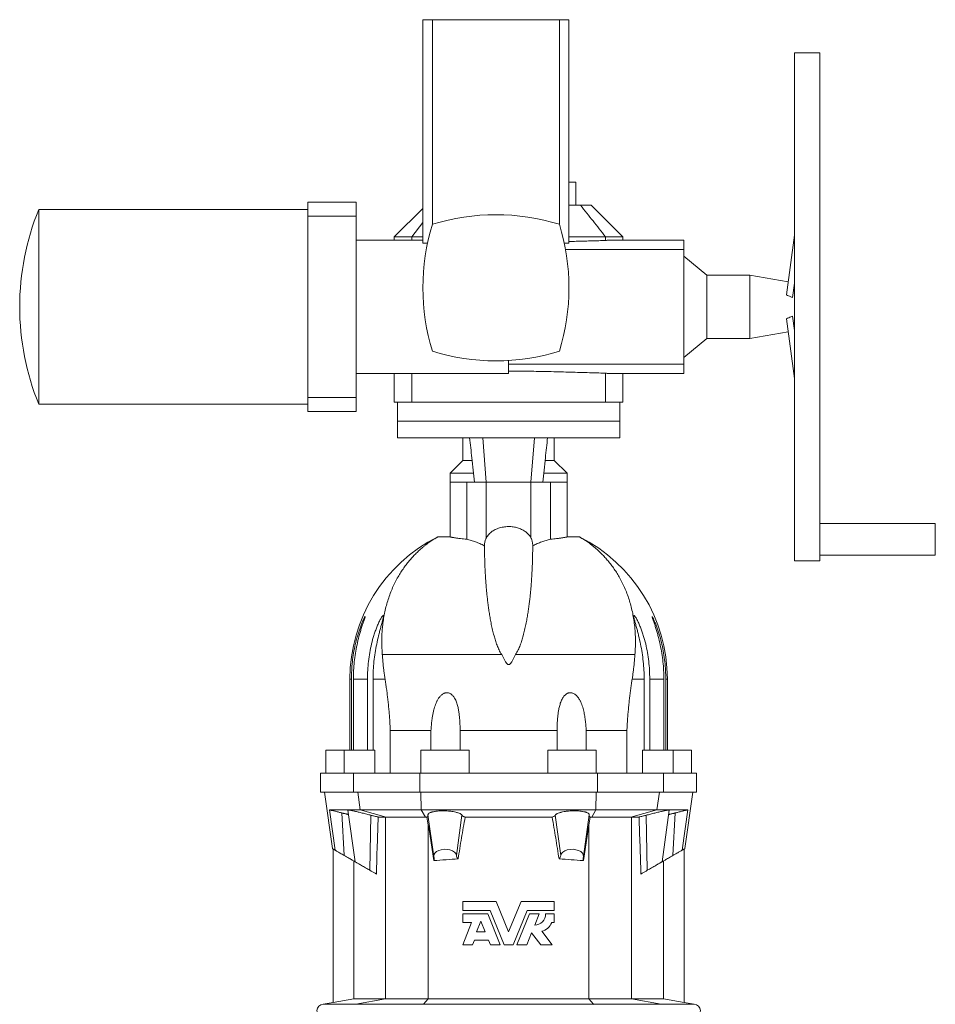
# Model space of a CAD drawing. Header units: millimetres. Extents: x -807 to 731, y -57 to 2098.
# Tile 3 of 5: x -807 to -86, y 1323 to 2098. Entities that reach past the tile are written whole.
import ezdxf

# ---------------------------------------------------------------- set-up
doc = ezdxf.new("R2010")
doc.units = ezdxf.units.MM

msp = doc.modelspace()

# ---------------------------------------------------------------- linework, layer by layer
at = {"color": 7, "linetype": 'Continuous', "lineweight": 15}
for p, q in [((-489.51, 2097.55), (-489.51, 1921.55)), ((-482.01, 2097.55), (-489.51, 2097.55)), ((-382.01, 2097.55), (-482.01, 2097.55)), ((-482.01, 2097.55), (-482.01, 1936.55)), ((-382.01, 2097.55), (-382.01, 1936.55)), ((-374.51, 2097.55), (-382.01, 2097.55)), ((-374.51, 1921.55), (-374.51, 2097.55)), ((-177.01, 2071.55), (-197.01, 2071.55)), ((-197.01, 2071.55), (-197.01, 1671.55)), ((-177.01, 2071.55), (-177.01, 1671.55)), ((-374.51, 1969.55), (-369.01, 1969.55)), ((-369.01, 1951.55), (-369.01, 1969.55)), ((-542.01, 1954.05), (-580.01, 1954.05)), ((-580.01, 1954.05), (-580.01, 1942.92)), ((-542.01, 1954.05), (-542.01, 1942.92)), ((-580.01, 1948.05), (-792.01, 1948.05)), ((-792.01, 1795.05), (-792.01, 1948.05)), ((-489.51, 1949.05), (-512.01, 1926.55)), ((-374.51, 1951.55), (-365.41, 1951.55)), ((-365.41, 1951.55), (-357.01, 1951.55)), ((-332.01, 1926.55), (-357.01, 1951.55)), ((-580.01, 1942.92), (-580.01, 1800.18)), ((-580.01, 1942.92), (-542.01, 1942.92)), ((-542.01, 1942.92), (-542.01, 1924.05)), ((-489.51, 1937.83), (-498.34, 1926.55)), ((-542.01, 1924.05), (-489.51, 1924.05)), ((-512.01, 1926.55), (-512.01, 1924.05)), ((-498.34, 1926.55), (-512.01, 1926.55)), ((-489.51, 1926.55), (-498.34, 1926.55)), ((-498.34, 1926.55), (-498.34, 1924.05)), ((-345.68, 1926.55), (-374.51, 1926.55)), ((-345.68, 1926.55), (-345.68, 1923.75)), ((-332.01, 1926.55), (-345.68, 1926.55)), ((-284.01, 1924.05), (-342.47, 1924.05)), ((-332.01, 1924.05), (-332.01, 1926.55)), ((-284.01, 1924.05), (-284.01, 1916.72)), ((-197.01, 1928.06), (-203.29, 1880.88)), ((-485.88, 1921.55), (-489.51, 1921.55)), ((-374.51, 1921.55), (-378.15, 1921.55)), ((-377.2, 1916.72), (-284.01, 1916.72)), ((-284.01, 1916.72), (-284.01, 1826.38)), ((-266.01, 1896.45), (-284.01, 1911.55)), ((-232.01, 1896.45), (-266.01, 1896.45)), ((-266.01, 1846.66), (-266.01, 1896.45)), ((-201.93, 1891.14), (-232.01, 1896.45)), ((-232.01, 1896.45), (-232.01, 1846.66)), ((-198.51, 1878.92), (-197.01, 1890.19)), ((-197.01, 1815.04), (-203.29, 1862.22)), ((-198.51, 1864.18), (-197.01, 1852.92)), ((-284.01, 1831.55), (-266.01, 1846.66)), ((-266.01, 1846.66), (-232.01, 1846.66)), ((-232.01, 1846.66), (-201.93, 1851.96)), ((-422.01, 1819.05), (-422.01, 1829.35)), ((-422.01, 1826.38), (-284.01, 1826.38)), ((-284.01, 1819.05), (-284.01, 1826.38)), ((-542.01, 1819.05), (-422.01, 1819.05)), ((-542.01, 1819.05), (-542.01, 1800.18)), ((-512.01, 1819.05), (-512.01, 1796.55)), ((-498.34, 1819.05), (-498.34, 1796.55)), ((-345.68, 1819.36), (-345.68, 1796.55)), ((-342.47, 1819.05), (-284.01, 1819.05)), ((-332.01, 1796.55), (-332.01, 1819.05)), ((-580.01, 1800.18), (-542.01, 1800.18)), ((-580.01, 1800.18), (-580.01, 1789.05)), ((-542.01, 1800.18), (-542.01, 1789.05)), ((-792.01, 1795.05), (-580.01, 1795.05)), ((-498.34, 1796.55), (-512.01, 1796.55)), ((-509.51, 1796.55), (-509.51, 1781.55)), ((-345.68, 1796.55), (-498.34, 1796.55)), ((-332.01, 1796.55), (-345.68, 1796.55)), ((-334.51, 1781.55), (-334.51, 1796.55)), ((-580.01, 1789.05), (-542.01, 1789.05)), ((-509.51, 1781.55), (-509.51, 1768.55)), ((-334.51, 1768.55), (-334.51, 1781.55)), ((-509.51, 1768.55), (-334.51, 1768.55)), ((-458.01, 1768.55), (-458.01, 1750.55)), ((-386.01, 1750.55), (-386.01, 1768.55)), ((-458.01, 1750.55), (-468.01, 1740.55)), ((-458.01, 1750.55), (-450.76, 1750.55)), ((-393.28, 1750.55), (-386.01, 1750.55)), ((-376.01, 1740.55), (-386.01, 1750.55)), ((-468.01, 1740.55), (-468.01, 1733.55)), ((-468.01, 1740.55), (-449.7, 1740.55)), ((-394.33, 1740.55), (-376.01, 1740.55)), ((-376.01, 1733.55), (-376.01, 1740.55)), ((-468.01, 1733.55), (-468.01, 1690.49)), ((-454.96, 1688.62), (-454.96, 1733.55)), ((-454.96, 1733.55), (-448.93, 1733.55)), ((-439.56, 1733.55), (-448.93, 1733.55)), ((-404.46, 1733.55), (-439.56, 1733.55)), ((-395.09, 1733.55), (-404.46, 1733.55)), ((-389.06, 1733.55), (-395.09, 1733.55)), ((-389.06, 1688.62), (-389.06, 1733.55)), ((-376.01, 1690.49), (-376.01, 1733.55)), ((-86.01, 1701.05), (-177.01, 1701.05)), ((-86.01, 1701.05), (-86.01, 1676.05)), ((-477.79, 1690.42), (-468.01, 1690.49)), ((-366.23, 1690.42), (-376.01, 1690.49)), ((-441.19, 1683.55), (-441.01, 1683.55)), ((-402.83, 1683.55), (-403.01, 1683.55)), ((-177.01, 1676.05), (-86.01, 1676.05)), ((-197.01, 1671.55), (-177.01, 1671.55)), ((-521.45, 1597.91), (-427.43, 1597.91)), ((-322.57, 1597.91), (-416.6, 1597.91)), ((-547.01, 1578.55), (-547.01, 1522.55)), ((-545.77, 1522.55), (-545.77, 1578.55)), ((-544.26, 1578.55), (-544.26, 1522.55)), ((-533.13, 1522.55), (-533.13, 1578.55)), ((-528.75, 1578.55), (-528.75, 1522.55)), ((-315.27, 1578.55), (-315.27, 1522.55)), ((-310.89, 1522.55), (-310.89, 1578.55)), ((-299.76, 1578.55), (-299.76, 1522.55)), ((-298.25, 1522.55), (-298.25, 1578.55)), ((-297.01, 1522.55), (-297.01, 1578.55)), ((-515.17, 1538.15), (-483.13, 1538.15)), ((-515.17, 1538.15), (-515.17, 1504.55)), ((-483.13, 1538.15), (-483.13, 1522.55)), ((-460.14, 1522.55), (-460.14, 1538.15)), ((-383.88, 1538.15), (-460.14, 1538.15)), ((-383.88, 1522.55), (-383.88, 1538.15)), ((-328.85, 1538.15), (-360.89, 1538.15)), ((-360.89, 1538.15), (-360.89, 1522.55)), ((-328.85, 1538.15), (-328.85, 1504.55)), ((-566.01, 1522.55), (-566.01, 1504.55)), ((-551.51, 1522.55), (-566.01, 1522.55)), ((-551.51, 1522.55), (-551.51, 1504.55)), ((-527.34, 1522.55), (-551.51, 1522.55)), ((-527.34, 1504.55), (-527.34, 1522.55)), ((-491.01, 1522.55), (-491.01, 1504.55)), ((-453.01, 1522.55), (-491.01, 1522.55)), ((-453.01, 1504.55), (-453.01, 1522.55)), ((-391.01, 1522.55), (-391.01, 1504.55)), ((-391.01, 1522.55), (-353.01, 1522.55)), ((-353.01, 1504.55), (-353.01, 1522.55)), ((-316.68, 1504.55), (-316.68, 1522.55)), ((-316.68, 1522.55), (-292.51, 1522.55)), ((-292.51, 1504.55), (-292.51, 1522.55)), ((-292.51, 1522.55), (-278.01, 1522.55)), ((-278.01, 1504.55), (-278.01, 1522.55)), ((-570.01, 1504.55), (-570.01, 1489.55)), ((-570.01, 1504.55), (-544.05, 1504.55)), ((-491.99, 1504.55), (-544.05, 1504.55)), ((-491.99, 1504.55), (-352.03, 1504.55)), ((-352.03, 1504.55), (-299.97, 1504.55)), ((-274.01, 1504.55), (-299.97, 1504.55)), ((-274.01, 1489.55), (-274.01, 1504.55)), ((-570.01, 1489.55), (-544.05, 1489.55)), ((-567.01, 1489.55), (-560.76, 1445.09)), ((-491.99, 1489.55), (-544.05, 1489.55)), ((-491.99, 1489.55), (-352.03, 1489.55)), ((-352.03, 1489.55), (-299.97, 1489.55)), ((-274.01, 1489.55), (-299.97, 1489.55)), ((-283.26, 1445.09), (-277.01, 1489.55)), ((-563.09, 1475.55), (-538.82, 1475.55)), ((-542.8, 1434.72), (-548.51, 1475.34)), ((-538.82, 1475.55), (-490.76, 1475.55)), ((-353.26, 1475.55), (-490.76, 1475.55)), ((-305.2, 1475.55), (-353.26, 1475.55)), ((-280.93, 1475.55), (-305.2, 1475.55)), ((-301.22, 1434.72), (-295.51, 1475.34)), ((-518.85, 1469.92), (-524.69, 1469.92)), ((-518.32, 1469.9), (-518.85, 1469.92)), ((-486.32, 1469.91), (-487.42, 1469.9)), ((-486.32, 1469.91), (-485.24, 1463.62)), ((-480.9, 1438.97), (-485.49, 1471.61)), ((-456.21, 1469.92), (-387.81, 1469.92)), ((-363.12, 1438.97), (-358.53, 1471.61)), ((-357.7, 1469.91), (-358.78, 1463.62)), ((-357.7, 1469.91), (-356.6, 1469.9)), ((-325.7, 1469.9), (-325.17, 1469.92)), ((-325.17, 1469.92), (-319.33, 1469.92)), ((-560.21, 1444.77), (-560.21, 1323.92)), ((-283.81, 1444.77), (-283.81, 1323.92)), ((-543.98, 1326.78), (-543.98, 1435.4)), ((-480.9, 1438.97), (-480.71, 1437.6)), ((-363.12, 1438.97), (-363.31, 1437.6)), ((-300.04, 1326.78), (-300.04, 1435.4)), ((-431.78, 1403.55), (-458.01, 1403.55)), ((-458.01, 1403.55), (-458.01, 1396.44)), ((-422.01, 1379.55), (-431.78, 1403.55)), ((-412.24, 1403.55), (-422.01, 1379.55)), ((-386.01, 1403.55), (-412.24, 1403.55)), ((-386.01, 1396.44), (-386.01, 1403.55)), ((-458.01, 1396.44), (-436.66, 1396.44)), ((-436.66, 1396.44), (-425.6, 1369.27)), ((-418.42, 1369.27), (-407.36, 1396.44)), ((-407.36, 1396.44), (-386.01, 1396.44)), ((-458.01, 1393.7), (-458.01, 1386.84)), ((-438.5, 1393.7), (-458.01, 1393.7)), ((-443.9, 1388.08), (-447.18, 1379.55)), ((-440.43, 1379.55), (-443.9, 1388.08)), ((-428.56, 1369.27), (-438.5, 1393.7)), ((-405.52, 1393.7), (-415.46, 1369.27)), ((-397.84, 1393.7), (-405.52, 1393.7)), ((-401.46, 1384.79), (-397.84, 1393.7)), ((-386.01, 1393.7), (-392.87, 1393.7)), ((-386.01, 1386.84), (-386.01, 1393.7)), ((-458.01, 1386.84), (-451.27, 1386.84)), ((-451.27, 1386.84), (-458.01, 1369.27)), ((-447.18, 1379.55), (-440.43, 1379.55)), ((-387.72, 1369.27), (-395.91, 1380.13)), ((-388.07, 1386.84), (-386.01, 1386.84)), ((-450.39, 1369.27), (-448.94, 1373.04)), ((-448.94, 1373.04), (-437.77, 1373.04)), ((-437.77, 1373.04), (-436.24, 1369.27)), ((-407.78, 1369.27), (-403.87, 1378.87)), ((-403.87, 1378.87), (-396.63, 1369.27)), ((-458.01, 1369.27), (-450.39, 1369.27)), ((-436.24, 1369.27), (-428.56, 1369.27)), ((-425.6, 1369.27), (-418.42, 1369.27)), ((-415.46, 1369.27), (-407.78, 1369.27)), ((-396.63, 1369.27), (-387.72, 1369.27)), ((-560.21, 1323.92), (-543.98, 1326.78)), ((-543.98, 1326.78), (-518.85, 1326.78)), ((-518.85, 1326.78), (-485.24, 1326.78)), ((-485.24, 1326.78), (-358.78, 1326.78)), ((-325.17, 1326.78), (-358.78, 1326.78)), ((-300.04, 1326.78), (-325.17, 1326.78)), ((-283.81, 1323.92), (-300.04, 1326.78)), ((-560.21, 1323.93), (-568.01, 1322.55)), ((-568.01, 1322.55), (-542.21, 1322.55)), ((-488.91, 1322.55), (-542.21, 1322.55)), ((-355.11, 1322.55), (-488.91, 1322.55)), ((-355.11, 1322.55), (-301.81, 1322.55)), ((-276.01, 1322.55), (-301.81, 1322.55)), ((-276.01, 1322.55), (-283.81, 1323.93))]:
    msp.add_line(p, q, dxfattribs=at)
at = {"color": 8, "linetype": 'Continuous', "lineweight": 0}
for p, q in [((-542.01, 1924.05), (-542.01, 1819.05)), ((-422.01, 1781.55), (-509.51, 1781.55)), ((-334.51, 1781.55), (-422.01, 1781.55)), ((-442.39, 1768.55), (-439.56, 1733.55)), ((-401.63, 1768.55), (-404.46, 1733.55)), ((-454.96, 1733.55), (-468.01, 1733.55)), ((-439.56, 1689.73), (-439.56, 1733.55)), ((-404.46, 1689.73), (-404.46, 1733.55)), ((-389.06, 1733.55), (-376.01, 1733.55)), ((-545.77, 1578.55), (-547.01, 1578.55)), ((-544.26, 1578.55), (-533.13, 1578.55)), ((-528.75, 1578.55), (-519.31, 1578.55)), ((-315.27, 1578.55), (-324.71, 1578.55)), ((-299.76, 1578.55), (-310.89, 1578.55)), ((-298.25, 1578.55), (-297.01, 1578.55)), ((-544.05, 1504.55), (-544.05, 1489.55)), ((-491.99, 1504.55), (-491.99, 1489.55)), ((-352.03, 1504.55), (-352.03, 1489.55)), ((-299.97, 1504.55), (-299.97, 1489.55)), ((-538.82, 1475.55), (-540.74, 1489.55)), ((-490.76, 1475.55), (-491.08, 1489.55)), ((-353.26, 1475.55), (-352.94, 1489.55)), ((-305.2, 1475.55), (-303.29, 1489.55)), ((-558.64, 1443.87), (-563.09, 1475.55)), ((-551.38, 1439.67), (-553.23, 1473.18)), ((-518.32, 1469.9), (-538.82, 1475.55)), ((-487.42, 1469.9), (-490.76, 1475.55)), ((-356.6, 1469.9), (-353.26, 1475.55)), ((-325.7, 1469.9), (-305.2, 1475.55)), ((-292.64, 1439.67), (-290.79, 1473.18)), ((-285.38, 1443.87), (-280.93, 1475.55)), ((-531.24, 1428.04), (-530.41, 1471.36)), ((-518.85, 1326.78), (-518.85, 1469.92)), ((-463.12, 1439.8), (-458.75, 1471.33)), ((-380.9, 1439.8), (-385.27, 1471.33)), ((-325.17, 1326.78), (-325.17, 1469.92)), ((-312.78, 1428.04), (-313.61, 1471.36)), ((-485.24, 1326.78), (-485.24, 1463.62)), ((-358.78, 1326.78), (-358.78, 1463.62)), ((-518.85, 1326.78), (-542.21, 1322.55)), ((-485.24, 1326.78), (-488.91, 1322.55)), ((-358.78, 1326.78), (-355.11, 1322.55)), ((-325.17, 1326.78), (-301.81, 1322.55))]:
    msp.add_line(p, q, dxfattribs=at)
at = {"color": 7, "linetype": 'Continuous', "lineweight": 15, "flags": 128}
for points in [[(-558.64, 1443.87), (-560, 1444.65), (-560.68, 1445.04), (-560.76, 1445.09)], [(-558.64, 1443.87), (-558.54, 1443.81), (-558.37, 1443.71), (-558.12, 1443.57), (-557.8, 1443.38), (-557.41, 1443.16), (-556.95, 1442.89), (-556.44, 1442.59), (-555.86, 1442.26), (-555.22, 1441.89), (-554.53, 1441.5), (-553.8, 1441.07), (-553.03, 1440.63), (-552.22, 1440.16), (-551.38, 1439.67)], [(-285.38, 1443.87), (-285.48, 1443.81), (-285.65, 1443.71), (-285.9, 1443.57), (-286.22, 1443.38), (-286.61, 1443.16), (-287.07, 1442.89), (-287.59, 1442.59), (-288.16, 1442.26), (-288.8, 1441.89), (-289.49, 1441.5), (-290.22, 1441.07), (-290.99, 1440.63), (-291.8, 1440.16), (-292.64, 1439.67)], [(-285.38, 1443.87), (-284.02, 1444.65), (-283.34, 1445.04), (-283.26, 1445.09)], [(-551.38, 1439.67), (-550.46, 1439.14), (-549.57, 1438.63), (-548.72, 1438.14), (-547.91, 1437.67), (-547.15, 1437.23), (-546.43, 1436.82), (-545.77, 1436.44), (-545.17, 1436.09), (-544.63, 1435.78), (-544.15, 1435.5), (-543.75, 1435.27), (-543.41, 1435.07), (-543.15, 1434.92), (-542.96, 1434.81), (-542.84, 1434.75), (-542.8, 1434.72)], [(-542.8, 1434.72), (-542.77, 1434.7), (-542.65, 1434.64), (-542.46, 1434.53), (-542.2, 1434.38), (-541.87, 1434.18), (-541.47, 1433.95), (-541, 1433.68), (-540.47, 1433.38), (-539.89, 1433.04), (-539.25, 1432.67), (-538.56, 1432.27), (-537.83, 1431.85), (-537.07, 1431.41), (-536.28, 1430.95), (-535.46, 1430.48), (-534.62, 1430), (-533.77, 1429.51), (-532.92, 1429.02), (-532.08, 1428.53), (-531.24, 1428.04)], [(-301.22, 1434.72), (-301.25, 1434.7), (-301.37, 1434.64), (-301.56, 1434.53), (-301.82, 1434.38), (-302.15, 1434.18), (-302.55, 1433.95), (-303.02, 1433.68), (-303.55, 1433.38), (-304.13, 1433.04), (-304.77, 1432.67), (-305.46, 1432.27), (-306.19, 1431.85), (-306.95, 1431.41), (-307.75, 1430.95), (-308.56, 1430.48), (-309.4, 1430), (-310.25, 1429.51), (-311.1, 1429.02), (-311.95, 1428.53), (-312.78, 1428.04)], [(-292.64, 1439.67), (-293.56, 1439.14), (-294.45, 1438.63), (-295.3, 1438.14), (-296.11, 1437.67), (-296.87, 1437.23), (-297.59, 1436.82), (-298.25, 1436.44), (-298.85, 1436.09), (-299.39, 1435.78), (-299.87, 1435.5), (-300.27, 1435.27), (-300.61, 1435.07), (-300.87, 1434.92), (-301.06, 1434.81), (-301.18, 1434.75), (-301.22, 1434.72)], [(-531.24, 1428.04), (-530.23, 1427.46), (-529.22, 1426.88), (-528.2, 1426.29), (-527.18, 1425.7), (-526.16, 1425.11)], [(-312.78, 1428.04), (-313.79, 1427.46), (-314.8, 1426.88), (-315.82, 1426.29), (-316.84, 1425.7), (-317.86, 1425.11)]]:
    msp.add_lwpolyline(points, dxfattribs=at)
at = {"color": 8, "linetype": 'Continuous', "lineweight": 0, "flags": 128}
for points in [[(-488.91, 1322.55), (-489.01, 1322.51)], [(-355.11, 1322.55), (-355.01, 1322.51)]]:
    msp.add_lwpolyline(points, dxfattribs=at)
at = {"color": 7, "linetype": 'Continuous', "lineweight": 15}
for centre, radius, start, end in [((-604.44, 1871.55), 202.57, 157.81255, 180.00008), ((-432.01, 1773.74), 170.31, 72.92901, 107.07099), ((-319.2, 1886.55), 170.31, 162.92901, 197.07099), ((-544.82, 1886.55), 170.31, 342.92901, 17.07099), ((-604.44, 1871.55), 202.57, 180.00008, 202.18745), ((-432.01, 1999.36), 170.31, 252.92901, 287.07099), ((-422.01, 1578.55), 125, 116.50231, 180), ((-422.01, 1578.55), 125, 0, 63.4977), ((-401.78, 1393.7), 8.91, 272.05228, 0), ((-398.16, 1390.7), 10.8, 281.99113, 339.07517), ((-568.01, 1317.55), 5, 90, 270), ((-276.01, 1317.55), 5, 270, 90)]:
    msp.add_arc(centre, radius, start, end, dxfattribs=at)
for centre, major_axis, ratio, start_param, end_param in [((-472.01, 1439.39), (8.92, 0), 0.57926, 0.0811, 3.222823), ((-372.01, 1439.39), (8.92, 0), 0.57926, 6.201955, 9.343678), ((-494.01, 1436.98), (13.34, 0), 0.57926, 6.112977, 6.364416), ((-422.01, 1199.65), (413, 0), 0.57735, 1.667127, 1.713772), ((-450.3, 1440.41), (12.86, 0), 0.57926, 3.222692, 3.617353), ((-393.72, 1440.41), (12.86, 0), 0.57926, 5.807425, 6.202086), ((-422.01, 1199.65), (413, 0), 0.57735, 1.427821, 1.474466), ((-350.01, 1436.98), (13.34, 0), 0.57926, 3.060362, 3.311801)]:
    msp.add_ellipse(centre, major_axis=major_axis, ratio=ratio, start_param=start_param, end_param=end_param, dxfattribs=at)
for points, knots in [([(-365.41, 1951.55), (-362.1, 1947.41), (-355.49, 1939.13), (-348.95, 1930.74), (-345.68, 1926.55)], [0, 0, 0, 0, 0.499986, 1, 1, 1, 1]), ([(-345.68, 1923.75), (-347.45, 1923.7), (-351, 1923.61), (-356.39, 1923.46), (-361.82, 1923.3), (-367.31, 1923.14), (-371.55, 1923.02), (-373.96, 1922.95), (-374.51, 1922.94)], [0, 0, 0, 0, 0.18825, 0.376531, 0.564781, 0.754165, 0.94358, 1, 1, 1, 1]), ([(-342.47, 1924.04), (-342.71, 1924.04), (-343.34, 1924.04), (-344.4, 1923.95), (-345.25, 1923.81), (-345.68, 1923.75)], [0, 0, 0, 0, 0.244648, 0.622324, 1, 1, 1, 1]), ([(-198.51, 1878.92), (-198.96, 1879.13), (-200.54, 1879.83), (-202.15, 1880.44), (-203.29, 1880.88)], [0, 0, 0, 0, 0.286754, 1, 1, 1, 1]), ([(-203.29, 1862.22), (-202.62, 1862.47), (-201.01, 1863.09), (-199.43, 1863.78), (-198.51, 1864.18)], [0, 0, 0, 0, 0.415798, 1, 1, 1, 1]), ([(-345.68, 1819.36), (-348.08, 1819.42), (-352.9, 1819.54), (-360.23, 1819.75), (-367.63, 1819.97), (-375.1, 1820.19), (-382.7, 1820.39), (-390.43, 1820.57), (-398.29, 1820.72), (-406.18, 1820.83), (-414.09, 1820.9), (-419.37, 1820.91), (-422.01, 1820.92)], [0, 0, 0, 0, 0.0983562, 0.1968023, 0.2952787, 0.393725, 0.4920815, 0.5935987, 0.6952167, 0.7968676, 0.898484, 1, 1, 1, 1]), ([(-342.47, 1819.06), (-342.71, 1819.06), (-343.34, 1819.06), (-344.4, 1819.16), (-345.25, 1819.29), (-345.68, 1819.36)], [0, 0, 0, 0, 0.244648, 0.622323, 1, 1, 1, 1]), ([(-452.69, 1768.55), (-452.11, 1763.24), (-450.83, 1751.58), (-449.6, 1739.91), (-448.93, 1733.55)], [0, 0, 0, 0, 0.455301, 1, 1, 1, 1]), ([(-391.33, 1768.55), (-391.91, 1763.24), (-393.19, 1751.58), (-394.42, 1739.91), (-395.09, 1733.55)], [0, 0, 0, 0, 0.455301, 1, 1, 1, 1]), ([(-439.56, 1689.73), (-439.29, 1690.19), (-438.74, 1691.12), (-437.66, 1692.45), (-436.38, 1693.7), (-434.96, 1694.81), (-433.43, 1695.76), (-431.82, 1696.58), (-430.07, 1697.28), (-428.18, 1697.84), (-426.18, 1698.26), (-424.11, 1698.52), (-422.1, 1698.61), (-420.18, 1698.54), (-418.38, 1698.34), (-416.62, 1698.02), (-414.95, 1697.59), (-413.36, 1697.05), (-411.84, 1696.4), (-410.4, 1695.65), (-409.06, 1694.8), (-407.73, 1693.78), (-406.47, 1692.57), (-405.32, 1691.19), (-404.74, 1690.21), (-404.46, 1689.73)], [0, 0, 0, 0, 0.0496656, 0.0995709, 0.1494177, 0.1990043, 0.2418309, 0.284767, 0.3275554, 0.370683, 0.4139775, 0.457069, 0.4999668, 0.5373166, 0.5748028, 0.6121653, 0.6493742, 0.6866984, 0.7239311, 0.7636985, 0.8035673, 0.8433602, 0.8955077, 0.9478117, 1, 1, 1, 1]), ([(-477.79, 1690.42), (-477.93, 1690.34), (-478.21, 1690.2), (-478.88, 1689.82), (-479.72, 1689.33), (-480.74, 1688.71), (-481.93, 1687.95), (-483.28, 1687.05), (-484.77, 1686), (-486.38, 1684.82), (-488.08, 1683.51), (-490.04, 1681.91), (-492.27, 1679.97), (-494.74, 1677.64), (-497.24, 1675.08), (-499.73, 1672.29), (-502.18, 1669.29), (-504.58, 1666.06), (-506.9, 1662.61), (-509.15, 1658.89), (-511.31, 1654.88), (-513.35, 1650.58), (-515.21, 1646.05), (-516.86, 1641.36), (-518.28, 1636.54), (-519.48, 1631.6), (-520.45, 1626.48), (-521.15, 1621.51), (-521.6, 1616.72), (-521.84, 1612.17), (-521.91, 1607.51), (-521.8, 1602.76), (-521.57, 1599.52), (-521.45, 1597.91)], [0, 0, 0, 0, 0.026591, 0.053206, 0.079831, 0.106451, 0.133046, 0.160331, 0.187631, 0.214939, 0.242245, 0.269536, 0.305433, 0.341343, 0.377256, 0.413154, 0.449049, 0.484959, 0.520867, 0.556761, 0.594483, 0.632224, 0.669963, 0.707682, 0.743822, 0.779984, 0.816144, 0.852282, 0.881812, 0.911364, 0.940922, 0.970472, 1, 1, 1, 1]), ([(-454.96, 1688.62), (-455.83, 1688.71), (-457.57, 1688.88), (-459.62, 1689.11), (-461.28, 1689.3), (-462.58, 1689.47), (-463.75, 1689.63), (-464.77, 1689.79), (-465.64, 1689.93), (-466.4, 1690.06), (-467.01, 1690.18), (-467.49, 1690.29), (-467.8, 1690.37), (-467.98, 1690.44), (-468, 1690.47), (-468.01, 1690.49)], [0, 0, 0, 0, 0.107789, 0.215577, 0.289511, 0.363505, 0.437438, 0.509294, 0.581205, 0.65306, 0.727019, 0.80104, 0.874998, 0.937425, 1, 1, 1, 1]), ([(-439.56, 1689.73), (-439.71, 1689.44), (-440, 1688.87), (-440.37, 1687.83), (-440.68, 1686.65), (-440.87, 1685.49), (-440.98, 1684.44), (-441, 1683.85), (-441.01, 1683.55)], [0, 0, 0, 0, 0.188123, 0.379534, 0.568034, 0.763213, 0.880683, 1, 1, 1, 1]), ([(-404.46, 1689.73), (-404.31, 1689.44), (-404.02, 1688.87), (-403.65, 1687.83), (-403.34, 1686.65), (-403.15, 1685.49), (-403.05, 1684.44), (-403.03, 1683.85), (-403.01, 1683.55)], [0, 0, 0, 0, 0.188123, 0.379534, 0.568034, 0.763213, 0.880683, 1, 1, 1, 1]), ([(-389.06, 1688.62), (-388.19, 1688.71), (-386.45, 1688.88), (-384.4, 1689.11), (-382.74, 1689.3), (-381.44, 1689.47), (-380.28, 1689.63), (-379.26, 1689.79), (-378.38, 1689.93), (-377.62, 1690.06), (-377.01, 1690.18), (-376.53, 1690.29), (-376.22, 1690.37), (-376.04, 1690.44), (-376.02, 1690.47), (-376.01, 1690.49)], [0, 0, 0, 0, 0.107789, 0.215577, 0.289511, 0.363505, 0.437438, 0.509294, 0.581205, 0.65306, 0.727019, 0.80104, 0.874998, 0.937425, 1, 1, 1, 1]), ([(-366.23, 1690.42), (-366.09, 1690.34), (-365.81, 1690.2), (-365.14, 1689.82), (-364.3, 1689.33), (-363.28, 1688.71), (-362.09, 1687.95), (-360.74, 1687.05), (-359.25, 1686), (-357.64, 1684.82), (-355.94, 1683.51), (-353.98, 1681.91), (-351.75, 1679.97), (-349.28, 1677.64), (-346.78, 1675.08), (-344.29, 1672.29), (-341.84, 1669.29), (-339.44, 1666.06), (-337.12, 1662.61), (-334.87, 1658.89), (-332.71, 1654.88), (-330.68, 1650.58), (-328.81, 1646.05), (-327.16, 1641.36), (-325.74, 1636.54), (-324.54, 1631.6), (-323.57, 1626.48), (-322.87, 1621.51), (-322.43, 1616.72), (-322.18, 1612.17), (-322.11, 1607.51), (-322.22, 1602.76), (-322.45, 1599.52), (-322.57, 1597.91)], [0, 0, 0, 0, 0.026591, 0.053206, 0.079831, 0.106451, 0.133046, 0.160331, 0.187631, 0.214939, 0.242245, 0.269536, 0.305433, 0.341343, 0.377256, 0.413154, 0.449049, 0.484959, 0.520867, 0.556761, 0.594483, 0.632224, 0.669963, 0.707682, 0.743822, 0.779984, 0.816144, 0.852282, 0.881812, 0.911364, 0.940922, 0.970472, 1, 1, 1, 1]), ([(-441.19, 1683.55), (-442.33, 1684.1), (-444.61, 1685.19), (-448.05, 1686.54), (-451.5, 1687.71), (-453.81, 1688.32), (-454.96, 1688.62)], [0, 0, 0, 0, 0.249718, 0.499436, 0.749717, 1, 1, 1, 1]), ([(-427.43, 1597.91), (-427.82, 1598.5), (-428.6, 1599.68), (-429.54, 1601.51), (-430.36, 1603.35), (-431.35, 1605.83), (-432.43, 1608.94), (-433.6, 1612.95), (-434.68, 1617.18), (-435.65, 1621.62), (-436.46, 1625.94), (-437.16, 1630.15), (-437.78, 1634.23), (-438.3, 1638.19), (-438.76, 1642.01), (-439.16, 1645.77), (-439.5, 1649.44), (-439.8, 1653.02), (-440.06, 1656.45), (-440.29, 1659.99), (-440.48, 1663.58), (-440.65, 1667.19), (-440.78, 1670.54), (-440.87, 1673.66), (-440.93, 1676.53), (-440.97, 1679.15), (-441, 1681.52), (-441, 1682.88), (-441.01, 1683.55)], [0, 0, 0, 0, 0.015171, 0.030369, 0.04559, 0.060793, 0.091875, 0.122963, 0.161675, 0.200407, 0.239147, 0.277869, 0.316545, 0.355232, 0.393921, 0.432598, 0.473122, 0.513657, 0.554193, 0.594717, 0.645014, 0.695332, 0.745651, 0.795948, 0.84695, 0.897974, 0.948998, 1, 1, 1, 1]), ([(-416.6, 1597.91), (-416.21, 1598.5), (-415.42, 1599.68), (-414.48, 1601.51), (-413.66, 1603.35), (-412.67, 1605.83), (-411.59, 1608.94), (-410.42, 1612.95), (-409.34, 1617.18), (-408.37, 1621.62), (-407.56, 1625.94), (-406.86, 1630.15), (-406.24, 1634.23), (-405.72, 1638.19), (-405.26, 1642.01), (-404.86, 1645.77), (-404.52, 1649.44), (-404.22, 1653.02), (-403.96, 1656.45), (-403.74, 1659.99), (-403.54, 1663.58), (-403.37, 1667.19), (-403.25, 1670.54), (-403.15, 1673.66), (-403.09, 1676.53), (-403.05, 1679.15), (-403.02, 1681.52), (-403.02, 1682.88), (-403.01, 1683.55)], [0, 0, 0, 0, 0.015171, 0.030369, 0.04559, 0.060793, 0.091875, 0.122963, 0.161675, 0.200407, 0.239147, 0.277869, 0.316545, 0.355232, 0.393921, 0.432598, 0.473122, 0.513657, 0.554193, 0.594717, 0.645014, 0.695332, 0.745651, 0.795948, 0.84695, 0.897974, 0.948998, 1, 1, 1, 1]), ([(-402.83, 1683.55), (-401.69, 1684.1), (-399.41, 1685.19), (-395.97, 1686.54), (-392.52, 1687.71), (-390.21, 1688.32), (-389.06, 1688.62)], [0, 0, 0, 0, 0.249718, 0.499436, 0.749717, 1, 1, 1, 1]), ([(-545.77, 1578.55), (-545.77, 1580.84), (-545.71, 1583.13), (-545.46, 1587.69), (-545.27, 1589.96), (-544.77, 1594.49), (-544.45, 1596.75), (-543.69, 1601.26), (-543.25, 1603.51), (-542.24, 1607.95), (-541.67, 1610.15), (-540.72, 1613.41), (-540.39, 1614.49), (-539.71, 1616.62), (-539.35, 1617.67), (-538.8, 1619.22), (-538.61, 1619.73), (-538.23, 1620.74), (-538.04, 1621.24), (-537.46, 1622.71), (-537.06, 1623.65), (-536.49, 1624.95), (-536.3, 1625.37), (-536.03, 1625.95), (-535.95, 1626.13), (-535.78, 1626.48), (-535.69, 1626.64), (-535.46, 1627.09), (-535.33, 1627.34), (-535.17, 1627.58), (-535.13, 1627.64), (-535.06, 1627.72), (-535.04, 1627.73), (-535.01, 1627.71), (-535.01, 1627.67), (-535.02, 1627.55), (-535.04, 1627.47), (-535.11, 1627.16), (-535.2, 1626.89), (-535.35, 1626.4), (-535.41, 1626.22), (-535.53, 1625.86), (-535.6, 1625.67), (-535.8, 1625.07), (-535.94, 1624.65), (-536.4, 1623.31), (-536.72, 1622.36), (-537.37, 1620.41), (-537.69, 1619.39), (-538.34, 1617.32), (-538.65, 1616.27), (-539.26, 1614.16), (-539.55, 1613.1), (-540.4, 1609.88), (-540.92, 1607.71), (-541.86, 1603.32), (-542.27, 1601.1), (-542.99, 1596.62), (-543.29, 1594.37), (-543.77, 1589.87), (-543.96, 1587.61), (-544.2, 1583.09), (-544.26, 1580.82), (-544.26, 1578.55)], [0, 0, 0, 0, 0.0625, 0.0625, 0.125, 0.125, 0.1875, 0.1875, 0.25, 0.25, 0.3125, 0.3125, 0.34375, 0.34375, 0.375, 0.375, 0.390625, 0.390625, 0.40625, 0.40625, 0.4375, 0.4375, 0.453125, 0.453125, 0.460938, 0.460938, 0.46875, 0.46875, 0.484375, 0.484375, 0.492188, 0.492188, 0.5, 0.5, 0.507813, 0.507813, 0.515625, 0.515625, 0.53125, 0.53125, 0.539063, 0.539063, 0.546875, 0.546875, 0.5625, 0.5625, 0.59375, 0.59375, 0.625, 0.625, 0.65625, 0.65625, 0.6875, 0.6875, 0.75, 0.75, 0.8125, 0.8125, 0.875, 0.875, 0.9375, 0.9375, 1, 1, 1, 1]), ([(-533.13, 1578.55), (-533.13, 1580.89), (-533.06, 1583.22), (-532.8, 1587.86), (-532.6, 1590.18), (-532.08, 1594.8), (-531.75, 1597.1), (-530.94, 1601.69), (-530.47, 1603.98), (-529.39, 1608.51), (-528.77, 1610.75), (-527.74, 1614.06), (-527.37, 1615.16), (-526.6, 1617.33), (-526.2, 1618.4), (-525.57, 1619.98), (-525.35, 1620.5), (-524.92, 1621.54), (-524.69, 1622.04), (-524.01, 1623.53), (-523.55, 1624.49), (-522.84, 1625.82), (-522.6, 1626.24), (-522.13, 1627.03), (-521.9, 1627.39), (-521.58, 1627.85), (-521.47, 1627.98), (-521.28, 1628.23), (-521.18, 1628.33), (-521.01, 1628.5), (-520.93, 1628.56), (-520.79, 1628.64), (-520.73, 1628.65), (-520.63, 1628.63), (-520.59, 1628.59), (-520.54, 1628.47), (-520.52, 1628.39), (-520.5, 1628.08), (-520.53, 1627.8), (-520.63, 1627.14), (-520.7, 1626.76), (-520.88, 1625.96), (-520.99, 1625.52), (-521.34, 1624.17), (-521.6, 1623.2), (-522.02, 1621.71), (-522.16, 1621.2), (-522.44, 1620.16), (-522.59, 1619.64), (-523.02, 1618.06), (-523.31, 1617), (-523.87, 1614.85), (-524.15, 1613.77), (-524.95, 1610.49), (-525.45, 1608.27), (-526.36, 1603.78), (-526.77, 1601.51), (-527.48, 1596.95), (-527.78, 1594.67), (-528.26, 1590.09), (-528.44, 1587.79), (-528.69, 1583.18), (-528.75, 1580.87), (-528.75, 1578.55)], [0, 0, 0, 0, 0.0625, 0.0625, 0.125, 0.125, 0.1875, 0.1875, 0.25, 0.25, 0.3125, 0.3125, 0.34375, 0.34375, 0.375, 0.375, 0.390625, 0.390625, 0.40625, 0.40625, 0.4375, 0.4375, 0.453125, 0.453125, 0.46875, 0.46875, 0.476562, 0.476562, 0.484375, 0.484375, 0.492187, 0.492187, 0.5, 0.5, 0.507812, 0.507812, 0.515625, 0.515625, 0.53125, 0.53125, 0.546875, 0.546875, 0.5625, 0.5625, 0.59375, 0.59375, 0.609375, 0.609375, 0.625, 0.625, 0.65625, 0.65625, 0.6875, 0.6875, 0.75, 0.75, 0.8125, 0.8125, 0.875, 0.875, 0.9375, 0.9375, 1, 1, 1, 1]), ([(-310.89, 1578.55), (-310.89, 1580.89), (-310.96, 1583.22), (-311.22, 1587.86), (-311.42, 1590.18), (-311.94, 1594.8), (-312.27, 1597.1), (-313.08, 1601.69), (-313.55, 1603.98), (-314.63, 1608.51), (-315.25, 1610.75), (-316.28, 1614.06), (-316.65, 1615.16), (-317.42, 1617.33), (-317.82, 1618.4), (-318.45, 1619.98), (-318.67, 1620.5), (-319.11, 1621.54), (-319.33, 1622.04), (-320.01, 1623.53), (-320.47, 1624.49), (-321.18, 1625.82), (-321.42, 1626.24), (-321.89, 1627.03), (-322.12, 1627.39), (-322.44, 1627.85), (-322.55, 1627.98), (-322.74, 1628.23), (-322.84, 1628.33), (-323.01, 1628.5), (-323.09, 1628.56), (-323.23, 1628.64), (-323.29, 1628.65), (-323.39, 1628.63), (-323.43, 1628.59), (-323.48, 1628.47), (-323.5, 1628.39), (-323.52, 1628.08), (-323.5, 1627.8), (-323.39, 1627.14), (-323.32, 1626.76), (-323.14, 1625.96), (-323.03, 1625.52), (-322.68, 1624.17), (-322.42, 1623.2), (-322, 1621.71), (-321.86, 1621.2), (-321.58, 1620.16), (-321.43, 1619.64), (-321, 1618.06), (-320.71, 1617), (-320.15, 1614.85), (-319.88, 1613.77), (-319.07, 1610.49), (-318.57, 1608.27), (-317.66, 1603.78), (-317.25, 1601.51), (-316.54, 1596.95), (-316.24, 1594.67), (-315.76, 1590.09), (-315.58, 1587.79), (-315.33, 1583.18), (-315.27, 1580.87), (-315.27, 1578.55)], [0, 0, 0, 0, 0.0625, 0.0625, 0.125, 0.125, 0.1875, 0.1875, 0.25, 0.25, 0.3125, 0.3125, 0.34375, 0.34375, 0.375, 0.375, 0.390625, 0.390625, 0.40625, 0.40625, 0.4375, 0.4375, 0.453125, 0.453125, 0.46875, 0.46875, 0.476562, 0.476562, 0.484375, 0.484375, 0.492187, 0.492187, 0.5, 0.5, 0.507812, 0.507812, 0.515625, 0.515625, 0.53125, 0.53125, 0.546875, 0.546875, 0.5625, 0.5625, 0.59375, 0.59375, 0.609375, 0.609375, 0.625, 0.625, 0.65625, 0.65625, 0.6875, 0.6875, 0.75, 0.75, 0.8125, 0.8125, 0.875, 0.875, 0.9375, 0.9375, 1, 1, 1, 1]), ([(-298.25, 1578.55), (-298.25, 1580.84), (-298.31, 1583.13), (-298.56, 1587.69), (-298.75, 1589.96), (-299.25, 1594.49), (-299.57, 1596.75), (-300.33, 1601.26), (-300.77, 1603.51), (-301.78, 1607.95), (-302.35, 1610.15), (-303.3, 1613.41), (-303.63, 1614.49), (-304.32, 1616.62), (-304.67, 1617.67), (-305.23, 1619.22), (-305.41, 1619.73), (-305.79, 1620.74), (-305.98, 1621.24), (-306.57, 1622.71), (-306.96, 1623.65), (-307.53, 1624.95), (-307.72, 1625.37), (-307.99, 1625.95), (-308.08, 1626.13), (-308.24, 1626.48), (-308.33, 1626.64), (-308.56, 1627.09), (-308.69, 1627.34), (-308.85, 1627.58), (-308.89, 1627.64), (-308.96, 1627.72), (-308.98, 1627.73), (-309.01, 1627.71), (-309.01, 1627.67), (-309, 1627.55), (-308.98, 1627.47), (-308.91, 1627.16), (-308.82, 1626.89), (-308.67, 1626.4), (-308.61, 1626.22), (-308.49, 1625.86), (-308.42, 1625.67), (-308.22, 1625.07), (-308.08, 1624.65), (-307.62, 1623.31), (-307.3, 1622.36), (-306.66, 1620.41), (-306.33, 1619.39), (-305.68, 1617.32), (-305.37, 1616.27), (-304.76, 1614.16), (-304.47, 1613.1), (-303.62, 1609.88), (-303.1, 1607.71), (-302.16, 1603.32), (-301.75, 1601.1), (-301.03, 1596.62), (-300.73, 1594.37), (-300.25, 1589.87), (-300.07, 1587.61), (-299.82, 1583.09), (-299.76, 1580.82), (-299.76, 1578.55)], [0, 0, 0, 0, 0.0625, 0.0625, 0.125, 0.125, 0.1875, 0.1875, 0.25, 0.25, 0.3125, 0.3125, 0.34375, 0.34375, 0.375, 0.375, 0.390625, 0.390625, 0.40625, 0.40625, 0.4375, 0.4375, 0.453125, 0.453125, 0.460937, 0.460937, 0.46875, 0.46875, 0.484375, 0.484375, 0.492187, 0.492187, 0.5, 0.5, 0.507812, 0.507812, 0.515625, 0.515625, 0.53125, 0.53125, 0.539062, 0.539062, 0.546875, 0.546875, 0.5625, 0.5625, 0.59375, 0.59375, 0.625, 0.625, 0.65625, 0.65625, 0.6875, 0.6875, 0.75, 0.75, 0.8125, 0.8125, 0.875, 0.875, 0.9375, 0.9375, 1, 1, 1, 1]), ([(-521.45, 1597.91), (-521.38, 1596.91), (-521.25, 1594.92), (-520.99, 1591.82), (-520.67, 1588.63), (-520.29, 1585.35), (-519.85, 1582), (-519.49, 1579.7), (-519.31, 1578.55)], [0, 0, 0, 0, 0.165726, 0.331503, 0.497228, 0.664802, 0.832429, 1, 1, 1, 1]), ([(-427.43, 1597.91), (-427.1, 1597.2), (-426.76, 1596.49), (-426.06, 1595.06), (-425.7, 1594.34), (-425.11, 1593.26), (-424.91, 1592.9), (-424.49, 1592.18), (-424.27, 1591.83), (-423.9, 1591.3), (-423.78, 1591.13), (-423.5, 1590.8), (-423.36, 1590.63), (-423.04, 1590.32), (-422.86, 1590.18), (-422.54, 1590.01), (-422.43, 1589.96), (-422.19, 1589.9), (-422.06, 1589.88), (-421.81, 1589.9), (-421.68, 1589.93), (-421.45, 1590.02), (-421.35, 1590.07), (-421.05, 1590.26), (-420.89, 1590.41), (-420.58, 1590.72), (-420.44, 1590.89), (-420.17, 1591.23), (-420.05, 1591.4), (-419.7, 1591.91), (-419.48, 1592.26), (-419.07, 1592.97), (-418.87, 1593.32), (-418.3, 1594.39), (-417.94, 1595.1), (-417.25, 1596.51), (-416.92, 1597.21), (-416.6, 1597.91)], [0, 0, 0, 0, 0.125, 0.125, 0.25, 0.25, 0.3125, 0.3125, 0.375, 0.375, 0.40625, 0.40625, 0.4375, 0.4375, 0.46875, 0.46875, 0.484375, 0.484375, 0.5, 0.5, 0.515625, 0.515625, 0.53125, 0.53125, 0.5625, 0.5625, 0.59375, 0.59375, 0.625, 0.625, 0.6875, 0.6875, 0.75, 0.75, 0.875, 0.875, 1, 1, 1, 1]), ([(-322.57, 1597.91), (-322.64, 1596.91), (-322.77, 1594.92), (-323.03, 1591.82), (-323.35, 1588.63), (-323.73, 1585.35), (-324.17, 1582), (-324.53, 1579.7), (-324.71, 1578.55)], [0, 0, 0, 0, 0.165726, 0.331503, 0.497228, 0.664802, 0.832429, 1, 1, 1, 1]), ([(-519.31, 1578.55), (-519.11, 1577.3), (-518.72, 1574.8), (-518.16, 1570.93), (-517.64, 1566.97), (-517.15, 1562.89), (-516.69, 1558.7), (-516.28, 1554.39), (-515.91, 1550.02), (-515.6, 1545.84), (-515.36, 1541.88), (-515.23, 1539.39), (-515.17, 1538.15)], [0, 0, 0, 0, 0.101884, 0.203848, 0.305809, 0.407688, 0.512449, 0.617309, 0.722166, 0.826923, 0.913404, 1, 1, 1, 1]), ([(-324.71, 1578.55), (-324.91, 1577.3), (-325.3, 1574.8), (-325.86, 1570.93), (-326.38, 1566.97), (-326.87, 1562.89), (-327.33, 1558.7), (-327.74, 1554.39), (-328.11, 1550.02), (-328.42, 1545.84), (-328.67, 1541.88), (-328.79, 1539.39), (-328.85, 1538.15)], [0, 0, 0, 0, 0.101884, 0.203848, 0.305809, 0.407688, 0.512449, 0.617309, 0.722166, 0.826923, 0.913404, 1, 1, 1, 1]), ([(-460.14, 1538.15), (-460.19, 1539.74), (-460.28, 1542.92), (-460.55, 1547.13), (-460.91, 1550.79), (-461.36, 1553.9), (-461.89, 1556.51), (-462.46, 1558.64), (-463, 1560.31), (-463.66, 1561.94), (-464.4, 1563.37), (-465.18, 1564.57), (-465.98, 1565.57), (-466.92, 1566.46), (-467.89, 1567.11), (-468.83, 1567.52), (-469.68, 1567.74), (-470.58, 1567.82), (-471.46, 1567.74), (-472.29, 1567.53), (-473.2, 1567.17), (-474.16, 1566.61), (-475.08, 1565.86), (-475.87, 1565.07), (-476.77, 1563.99), (-477.77, 1562.5), (-478.77, 1560.57), (-479.62, 1558.53), (-480.33, 1556.43), (-480.97, 1554.13), (-481.52, 1551.66), (-482, 1549.02), (-482.45, 1545.9), (-482.84, 1542.27), (-483.03, 1539.52), (-483.13, 1538.15)], [0, 0, 0, 0, 0.068671, 0.137332, 0.183848, 0.230386, 0.276864, 0.303346, 0.329822, 0.356757, 0.383677, 0.403037, 0.422574, 0.441963, 0.461846, 0.474424, 0.487315, 0.499911, 0.512945, 0.524536, 0.536396, 0.554057, 0.572206, 0.58737, 0.602541, 0.633599, 0.66586, 0.69814, 0.731096, 0.764059, 0.803132, 0.842229, 0.881314, 0.940654, 1, 1, 1, 1]), ([(-383.88, 1538.15), (-383.85, 1539.22), (-383.8, 1541.36), (-383.66, 1544.55), (-383.45, 1547.72), (-383.12, 1550.85), (-382.66, 1553.93), (-382.13, 1556.53), (-381.56, 1558.66), (-381.02, 1560.34), (-380.35, 1561.96), (-379.62, 1563.37), (-378.84, 1564.58), (-378.03, 1565.57), (-377.09, 1566.46), (-376.12, 1567.11), (-375.18, 1567.52), (-374.33, 1567.74), (-373.43, 1567.82), (-372.56, 1567.74), (-371.72, 1567.53), (-370.82, 1567.17), (-369.85, 1566.6), (-368.84, 1565.78), (-367.9, 1564.8), (-367.04, 1563.69), (-366.14, 1562.28), (-365.24, 1560.56), (-364.38, 1558.51), (-363.68, 1556.41), (-362.93, 1553.69), (-362.21, 1550.33), (-361.61, 1546.31), (-361.17, 1542.25), (-360.99, 1539.51), (-360.89, 1538.15)], [0, 0, 0, 0, 0.046112, 0.092352, 0.138605, 0.184793, 0.23088, 0.27689, 0.303594, 0.330357, 0.35707, 0.383705, 0.403159, 0.4226, 0.442258, 0.461869, 0.474609, 0.487335, 0.500148, 0.51296, 0.524679, 0.536409, 0.554294, 0.572215, 0.592636, 0.613136, 0.633611, 0.666141, 0.698767, 0.731457, 0.764075, 0.822973, 0.881972, 0.941026, 1, 1, 1, 1]), ([(-563.09, 1475.55), (-563.04, 1475.55), (-562.94, 1475.54), (-562.58, 1475.47), (-562.06, 1475.36), (-561.37, 1475.21), (-560.51, 1475), (-559.49, 1474.76), (-558.33, 1474.47), (-557.05, 1474.15), (-555.74, 1473.82), (-554.47, 1473.5), (-553.65, 1473.28), (-553.23, 1473.18)], [0, 0, 0, 0, 0.089864, 0.179988, 0.269856, 0.364984, 0.460411, 0.555552, 0.65211, 0.748965, 0.845539, 0.922769, 1, 1, 1, 1]), ([(-553.23, 1473.18), (-552.95, 1473.1), (-552.39, 1472.96), (-551.47, 1472.72), (-550.49, 1472.48), (-549.57, 1472.26), (-548.84, 1472.09), (-548.36, 1471.99), (-548.08, 1471.94), (-548.05, 1471.95), (-548.04, 1471.96)], [0, 0, 0, 0, 0.095041, 0.190078, 0.334863, 0.479622, 0.620201, 0.760762, 0.880382, 1, 1, 1, 1]), ([(-548.51, 1475.34), (-548.5, 1475.37), (-548.47, 1475.42), (-548.2, 1475.43), (-547.76, 1475.39), (-547.15, 1475.31), (-546.37, 1475.18), (-545.43, 1475), (-544.35, 1474.78), (-543.14, 1474.53), (-541.81, 1474.23), (-540.36, 1473.9), (-538.82, 1473.53), (-537.2, 1473.13), (-535.51, 1472.71), (-533.78, 1472.26), (-532.07, 1471.81), (-530.95, 1471.51), (-530.41, 1471.36)], [0, 0, 0, 0, 0.0611471, 0.1224891, 0.1836355, 0.2447689, 0.3060974, 0.3672365, 0.428792, 0.4905387, 0.5521035, 0.6152495, 0.6785882, 0.741743, 0.8069877, 0.8724323, 0.9376829, 1, 1, 1, 1]), ([(-485.49, 1471.61), (-485.52, 1471.84), (-485.47, 1472.06), (-485.28, 1472.38), (-485.2, 1472.49), (-485, 1472.69), (-484.88, 1472.8), (-484.45, 1473.1), (-484.1, 1473.29), (-483.46, 1473.56), (-483.23, 1473.64), (-482.73, 1473.81), (-482.46, 1473.89), (-481.61, 1474.11), (-480.99, 1474.24), (-479.98, 1474.42), (-479.62, 1474.47), (-478.89, 1474.57), (-478.51, 1474.61), (-477.35, 1474.73), (-476.55, 1474.78), (-475.29, 1474.83), (-474.86, 1474.85), (-474.01, 1474.86), (-473.58, 1474.86), (-472.71, 1474.85), (-472.28, 1474.84), (-471.41, 1474.81), (-470.98, 1474.79), (-469.67, 1474.71), (-468.83, 1474.64), (-467.6, 1474.5), (-467.19, 1474.45), (-466.4, 1474.33), (-466.01, 1474.27), (-464.88, 1474.08), (-464.17, 1473.93), (-463.18, 1473.69), (-462.86, 1473.6), (-462.26, 1473.42), (-461.98, 1473.33), (-461.17, 1473.05), (-460.7, 1472.85), (-460.08, 1472.54), (-459.9, 1472.43), (-459.57, 1472.22), (-459.27, 1472), (-459.05, 1471.78), (-458.87, 1471.56), (-458.8, 1471.44), (-458.75, 1471.33)], [0, 0, 0, 0, 0.0625, 0.0625, 0.09375, 0.09375, 0.125, 0.125, 0.1875, 0.1875, 0.21875, 0.21875, 0.25, 0.25, 0.3125, 0.3125, 0.34375, 0.34375, 0.375, 0.375, 0.4375, 0.4375, 0.46875, 0.46875, 0.5, 0.5, 0.53125, 0.53125, 0.5625, 0.5625, 0.625, 0.625, 0.65625, 0.65625, 0.6875, 0.6875, 0.75, 0.75, 0.78125, 0.78125, 0.8125, 0.8125, 0.875, 0.875, 0.90625, 0.90625, 0.9375, 0.96875, 0.96875, 1, 1, 1, 1]), ([(-358.53, 1471.61), (-358.5, 1471.84), (-358.55, 1472.06), (-358.74, 1472.38), (-358.82, 1472.49), (-359.02, 1472.69), (-359.14, 1472.8), (-359.57, 1473.1), (-359.92, 1473.29), (-360.56, 1473.56), (-360.79, 1473.64), (-361.29, 1473.81), (-361.56, 1473.89), (-362.41, 1474.11), (-363.03, 1474.24), (-364.04, 1474.42), (-364.4, 1474.47), (-365.13, 1474.57), (-365.51, 1474.61), (-366.67, 1474.73), (-367.47, 1474.78), (-368.73, 1474.83), (-369.16, 1474.85), (-370.02, 1474.86), (-370.44, 1474.86), (-371.31, 1474.85), (-371.74, 1474.84), (-372.61, 1474.81), (-373.04, 1474.79), (-374.35, 1474.71), (-375.19, 1474.64), (-376.42, 1474.5), (-376.83, 1474.45), (-377.62, 1474.33), (-378.01, 1474.27), (-379.14, 1474.08), (-379.85, 1473.93), (-380.84, 1473.69), (-381.16, 1473.6), (-381.76, 1473.42), (-382.05, 1473.33), (-382.85, 1473.05), (-383.32, 1472.85), (-383.94, 1472.54), (-384.12, 1472.43), (-384.45, 1472.22), (-384.75, 1472), (-384.97, 1471.78), (-385.15, 1471.56), (-385.22, 1471.44), (-385.27, 1471.33)], [0, 0, 0, 0, 0.0625, 0.0625, 0.09375, 0.09375, 0.125, 0.125, 0.1875, 0.1875, 0.21875, 0.21875, 0.25, 0.25, 0.3125, 0.3125, 0.34375, 0.34375, 0.375, 0.375, 0.4375, 0.4375, 0.46875, 0.46875, 0.5, 0.5, 0.53125, 0.53125, 0.5625, 0.5625, 0.625, 0.625, 0.65625, 0.65625, 0.6875, 0.6875, 0.75, 0.75, 0.78125, 0.78125, 0.8125, 0.8125, 0.875, 0.875, 0.90625, 0.90625, 0.9375, 0.96875, 0.96875, 1, 1, 1, 1]), ([(-295.51, 1475.34), (-295.52, 1475.37), (-295.55, 1475.42), (-295.82, 1475.43), (-296.26, 1475.39), (-296.87, 1475.31), (-297.65, 1475.18), (-298.59, 1475), (-299.67, 1474.78), (-300.88, 1474.53), (-302.21, 1474.23), (-303.66, 1473.9), (-305.2, 1473.53), (-306.82, 1473.13), (-308.51, 1472.71), (-310.24, 1472.26), (-311.95, 1471.81), (-313.07, 1471.51), (-313.61, 1471.36)], [0, 0, 0, 0, 0.0611471, 0.1224891, 0.1836355, 0.2447689, 0.3060974, 0.3672365, 0.428792, 0.4905387, 0.5521035, 0.6152495, 0.6785882, 0.741743, 0.8069877, 0.8724323, 0.9376829, 1, 1, 1, 1]), ([(-290.79, 1473.18), (-291.07, 1473.1), (-291.63, 1472.96), (-292.56, 1472.72), (-293.53, 1472.48), (-294.45, 1472.26), (-295.18, 1472.09), (-295.66, 1471.99), (-295.94, 1471.94), (-295.97, 1471.95), (-295.98, 1471.96)], [0, 0, 0, 0, 0.095041, 0.190078, 0.334863, 0.479622, 0.620201, 0.760762, 0.880382, 1, 1, 1, 1]), ([(-280.93, 1475.55), (-280.98, 1475.55), (-281.09, 1475.54), (-281.44, 1475.47), (-281.96, 1475.36), (-282.65, 1475.21), (-283.51, 1475), (-284.53, 1474.76), (-285.69, 1474.47), (-286.97, 1474.15), (-288.28, 1473.82), (-289.55, 1473.5), (-290.37, 1473.28), (-290.79, 1473.18)], [0, 0, 0, 0, 0.089864, 0.179988, 0.269856, 0.364984, 0.460411, 0.555552, 0.65211, 0.748965, 0.845539, 0.922769, 1, 1, 1, 1]), ([(-530.41, 1471.36), (-530.06, 1471.27), (-529.36, 1471.08), (-528.16, 1470.77), (-526.81, 1470.43), (-525.61, 1470.13), (-524.92, 1469.97), (-524.69, 1469.92)], [0, 0, 0, 0, 0.179147, 0.360912, 0.609799, 0.866123, 1, 1, 1, 1]), ([(-526.16, 1425.11), (-525.94, 1432.59), (-525.71, 1440.07), (-525.35, 1451.28), (-525.22, 1455.01), (-524.97, 1462.47), (-524.83, 1466.2), (-524.69, 1469.92)], [0, 0, 0, 0, 0.5, 0.5, 0.75, 0.75, 1, 1, 1, 1]), ([(-487.42, 1469.9), (-488.37, 1469.89), (-490.25, 1469.87), (-493.01, 1469.83), (-495.7, 1469.81), (-498.48, 1469.79), (-501.29, 1469.77), (-504.11, 1469.76), (-506.76, 1469.75), (-509.21, 1469.76), (-511.43, 1469.77), (-513.43, 1469.78), (-515.19, 1469.81), (-516.54, 1469.84), (-517.58, 1469.87), (-518.07, 1469.89), (-518.32, 1469.9)], [0, 0, 0, 0, 0.065526, 0.131216, 0.196907, 0.262432, 0.340456, 0.41876, 0.497062, 0.575087, 0.653096, 0.731385, 0.809674, 0.887684, 0.943842, 1, 1, 1, 1]), ([(-486.32, 1469.91), (-486.16, 1470), (-485.84, 1470.17), (-485.56, 1470.44), (-485.4, 1470.72), (-485.4, 1470.89), (-485.4, 1470.98)], [0, 0, 0, 0, 0.262621, 0.529878, 0.763382, 1, 1, 1, 1]), ([(-461.73, 1436.99), (-460.88, 1442.49), (-460.01, 1447.99), (-458.65, 1456.22), (-458.18, 1458.97), (-457.23, 1464.45), (-456.73, 1467.18), (-456.21, 1469.92)], [0, 0, 0, 0, 0.5, 0.5, 0.75, 0.75, 1, 1, 1, 1]), ([(-458.75, 1471.33), (-458.68, 1471.22), (-458.53, 1470.99), (-458.07, 1470.64), (-457.37, 1470.29), (-456.68, 1470.05), (-456.27, 1469.93), (-456.21, 1469.92)], [0, 0, 0, 0, 0.219576, 0.443808, 0.698017, 0.959876, 1, 1, 1, 1]), ([(-385.27, 1471.33), (-385.34, 1471.22), (-385.49, 1470.99), (-385.96, 1470.64), (-386.65, 1470.29), (-387.34, 1470.05), (-387.75, 1469.93), (-387.81, 1469.92)], [0, 0, 0, 0, 0.219576, 0.443808, 0.698017, 0.959876, 1, 1, 1, 1]), ([(-382.29, 1436.99), (-383.14, 1442.49), (-384.01, 1447.99), (-385.37, 1456.22), (-385.84, 1458.97), (-386.79, 1464.45), (-387.29, 1467.18), (-387.81, 1469.92)], [0, 0, 0, 0, 0.5, 0.5, 0.75, 0.75, 1, 1, 1, 1]), ([(-357.7, 1469.91), (-357.86, 1470), (-358.18, 1470.17), (-358.47, 1470.44), (-358.62, 1470.72), (-358.62, 1470.89), (-358.62, 1470.98)], [0, 0, 0, 0, 0.262621, 0.529878, 0.763382, 1, 1, 1, 1]), ([(-356.6, 1469.9), (-355.66, 1469.89), (-353.77, 1469.87), (-351.01, 1469.83), (-348.32, 1469.81), (-345.55, 1469.79), (-342.73, 1469.77), (-339.91, 1469.76), (-337.26, 1469.75), (-334.81, 1469.76), (-332.59, 1469.77), (-330.59, 1469.78), (-328.83, 1469.81), (-327.48, 1469.84), (-326.44, 1469.87), (-325.95, 1469.89), (-325.7, 1469.9)], [0, 0, 0, 0, 0.065526, 0.131216, 0.196907, 0.262432, 0.340456, 0.41876, 0.497062, 0.575087, 0.653096, 0.731385, 0.809674, 0.887684, 0.943842, 1, 1, 1, 1]), ([(-313.61, 1471.36), (-313.96, 1471.27), (-314.66, 1471.08), (-315.87, 1470.77), (-317.21, 1470.43), (-318.41, 1470.13), (-319.1, 1469.97), (-319.33, 1469.92)], [0, 0, 0, 0, 0.179147, 0.360912, 0.609799, 0.866123, 1, 1, 1, 1]), ([(-317.86, 1425.11), (-318.08, 1432.59), (-318.31, 1440.07), (-318.67, 1451.28), (-318.8, 1455.01), (-319.05, 1462.47), (-319.19, 1466.2), (-319.33, 1469.92)], [0, 0, 0, 0, 0.5, 0.5, 0.75, 0.75, 1, 1, 1, 1]), ([(-485.24, 1463.62), (-484.46, 1458.97), (-483.72, 1454.31), (-482.27, 1444.99), (-481.56, 1440.33), (-480.86, 1435.67)], [0, 0, 0, 0, 0.5, 0.5, 1, 1, 1, 1]), ([(-358.78, 1463.62), (-359.56, 1458.97), (-360.3, 1454.31), (-361.75, 1444.99), (-362.46, 1440.33), (-363.16, 1435.67)], [0, 0, 0, 0, 0.5, 0.5, 1, 1, 1, 1])]:
    msp.add_open_spline(points, degree=3, knots=knots, dxfattribs=at)

doc.saveas('drawing.dxf')
